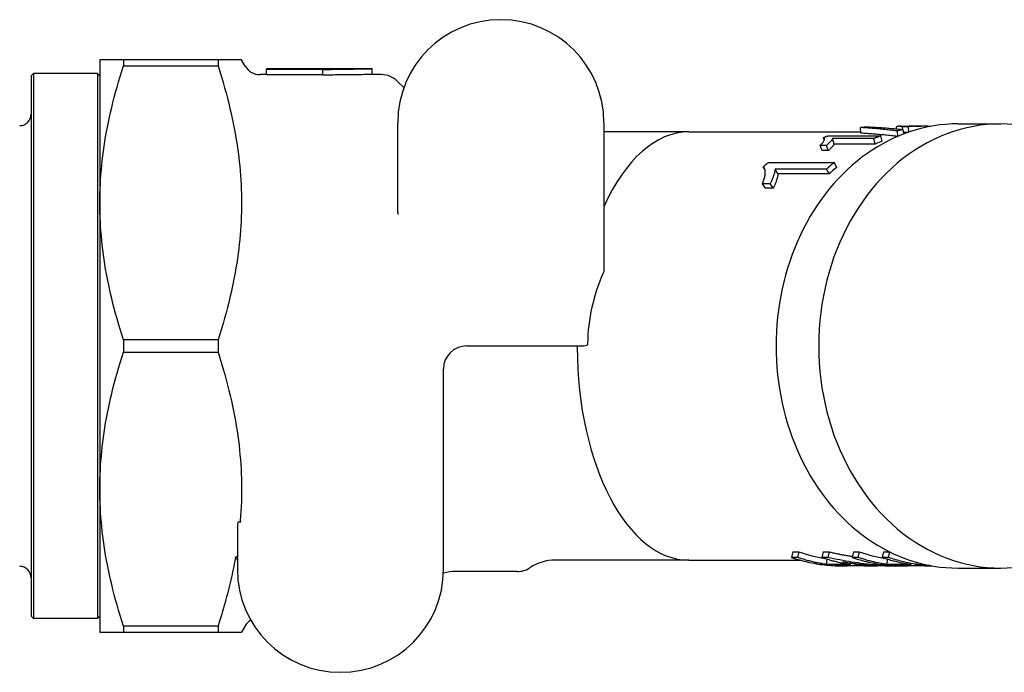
# Model space of a CAD drawing. Header units: millimetres. Extents: x 43 to 3729, y 37 to 451.
# Tile 4 of 12: x 218 to 304, y 390 to 447. Entities that reach past the tile are written whole.
import ezdxf

# ---------------------------------------------------------------- set-up
doc = ezdxf.new("R2010")
doc.units = ezdxf.units.MM
doc.layers.add('DETAIL', color=2, linetype='Continuous')

msp = doc.modelspace()

# ---------------------------------------------------------------- linework, layer by layer
at = {"layer": 'DETAIL'}
for p, q in [((226.929, 443.982), (224.874, 443.982)), ((224.874, 443.982), (224.874, 431.482)), ((235.188, 443.982), (226.929, 443.982)), ((226.929, 443.982), (226.929, 443.44)), ((237.243, 443.982), (235.188, 443.982)), ((235.188, 443.982), (235.188, 443.44)), ((237.561, 443.432), (237.243, 443.982)), ((218.874, 442.581), (219.074, 442.782)), ((219.074, 442.782), (219.074, 395.181)), ((224.674, 442.782), (219.074, 442.782)), ((224.674, 442.782), (224.674, 395.181)), ((224.874, 442.581), (224.674, 442.782)), ((226.929, 443.44), (235.188, 443.44)), ((239.422, 442.682), (238.86, 442.682)), ((239.422, 443.182), (239.422, 443.167)), ((248.582, 443.182), (239.422, 443.182)), ((239.422, 443.167), (244.338, 443.167)), ((239.422, 442.667), (239.422, 443.167)), ((244.338, 443.167), (244.338, 443.127)), ((244.338, 442.628), (244.338, 443.127)), ((248.64, 443.182), (248.582, 443.182)), ((248.64, 442.682), (248.64, 443.182)), ((249.445, 442.682), (248.64, 442.682)), ((218.874, 442.581), (218.874, 395.382)), ((244.338, 442.667), (239.422, 442.667)), ((251.411, 441.544), (250.86, 442.096)), ((250.874, 430.65), (250.874, 438.482)), ((268.874, 438.482), (268.874, 425.483)), ((299.79, 438.382), (303.519, 438.382)), ((276.274, 437.682), (268.874, 437.682)), ((276.274, 437.682), (291.301, 437.682)), ((291.311, 437.57), (291.266, 438.067)), ((294.403, 437.948), (294.415, 438.11)), ((294.551, 437.297), (294.47, 437.766)), ((294.706, 438.182), (295.488, 438.182)), ((295.456, 438.135), (294.939, 438.135)), ((294.953, 437.894), (294.939, 438.135)), ((295.05, 437.498), (294.993, 437.89)), ((295.429, 437.636), (295.03, 437.636)), ((295.484, 437.656), (295.456, 438.135)), ((296.03, 438.182), (296.547, 438.182)), ((288.109, 436.956), (288.046, 437.188)), ((288.451, 437.346), (293.057, 437.346)), ((292.429, 437.095), (288.84, 437.095)), ((288.976, 436.623), (288.84, 437.095)), ((292.565, 436.623), (292.429, 437.095)), ((293.177, 436.868), (293.057, 437.346)), ((288.295, 436.498), (287.75, 436.498)), ((287.917, 436.042), (287.75, 436.498)), ((288.463, 436.042), (287.917, 436.042)), ((288.463, 436.042), (288.295, 436.498)), ((292.565, 436.623), (288.976, 436.623)), ((283.22, 435.002), (288.978, 435.002)), ((289.203, 434.585), (288.978, 435.002)), ((282.939, 434.364), (282.781, 434.635)), ((288.3, 434.424), (283.814, 434.424)), ((284.058, 434.022), (283.814, 434.424)), ((288.543, 434.022), (288.3, 434.424)), ((288.543, 434.022), (284.058, 434.022)), ((283.391, 433.147), (282.709, 433.147)), ((282.986, 432.778), (282.709, 433.147)), ((283.668, 432.778), (282.986, 432.778)), ((283.668, 432.778), (283.391, 433.147)), ((224.874, 431.482), (224.874, 406.482)), ((250.874, 430.65), (250.874, 430.473)), ((235.188, 419.523), (226.929, 419.523)), ((226.929, 419.523), (226.929, 418.44)), ((235.188, 419.523), (235.188, 418.44)), ((256.874, 418.982), (266.874, 418.982)), ((226.929, 418.44), (235.188, 418.44)), ((254.874, 399.482), (254.874, 416.982)), ((224.874, 406.482), (224.874, 393.982)), ((236.874, 403.449), (236.874, 399.482)), ((236.974, 403.623), (237.188, 403.623)), ((285.374, 401.001), (285.261, 400.52)), ((285.374, 401.001), (285.89, 401.001)), ((285.89, 401.001), (285.778, 400.52)), ((288.012, 401.001), (287.9, 400.52)), ((288.012, 401.001), (288.529, 401.001)), ((288.529, 401.001), (288.416, 400.52)), ((290.651, 401.001), (290.538, 400.52)), ((290.651, 401.001), (291.167, 401.001)), ((291.167, 401.001), (291.055, 400.52)), ((293.289, 401.001), (293.177, 400.52)), ((293.289, 401.001), (293.806, 401.001)), ((293.806, 401.001), (293.693, 400.52)), ((276.274, 400.282), (264.631, 400.282)), ((276.274, 400.282), (286.017, 400.282)), ((285.778, 400.52), (285.261, 400.52)), ((288.416, 400.52), (287.9, 400.52)), ((288.335, 400.377), (288.291, 399.909)), ((290.413, 399.909), (288.291, 399.909)), ((289.044, 399.825), (291.167, 399.825)), ((289.583, 399.782), (290.099, 399.782)), ((291.055, 400.52), (290.538, 400.52)), ((292.221, 399.782), (292.737, 399.782)), ((293.693, 400.52), (293.177, 400.52)), ((293.612, 400.377), (293.567, 399.909)), ((295.69, 399.909), (293.567, 399.909)), ((294.155, 399.782), (294.751, 399.782)), ((294.321, 399.825), (296.443, 399.825)), ((294.859, 399.782), (295.376, 399.782)), ((297.498, 399.782), (297.514, 399.782)), ((261.314, 399.282), (255.931, 399.282)), ((299.79, 399.582), (303.519, 399.582)), ((237.716, 395.675), (237.7, 395.684)), ((237.721, 395.669), (237.716, 395.675)), ((218.874, 395.382), (219.074, 395.181)), ((224.674, 395.181), (219.074, 395.181)), ((224.874, 395.382), (224.674, 395.181)), ((224.874, 393.982), (226.929, 393.982)), ((235.188, 394.523), (226.929, 394.523)), ((226.929, 394.523), (226.929, 393.982)), ((226.929, 393.982), (235.188, 393.982)), ((235.188, 394.523), (235.188, 393.982)), ((235.188, 393.982), (237.243, 393.982)), ((237.561, 394.532), (237.243, 393.982))]:
    msp.add_line(p, q, dxfattribs=at)
at = {"layer": 'DETAIL', "flags": 128}
for points in [[(224.874, 431.482), (224.876, 431.894), (224.884, 432.305), (224.897, 432.716), (224.915, 433.126), (224.939, 433.537), (224.967, 433.947), (225.001, 434.358), (225.039, 434.769), (225.083, 435.181), (225.132, 435.594), (225.186, 436.008), (225.245, 436.423), (225.309, 436.84), (225.379, 437.259), (225.454, 437.679), (225.534, 438.102), (225.619, 438.528), (225.71, 438.956), (225.806, 439.387), (225.908, 439.822), (226.015, 440.259), (226.128, 440.701), (226.247, 441.146), (226.371, 441.595), (226.501, 442.049), (226.638, 442.508), (226.78, 442.971), (226.929, 443.44)], [(235.188, 443.44), (235.342, 442.956), (235.488, 442.478), (235.628, 442.007), (235.761, 441.542), (235.888, 441.082), (236.008, 440.628), (236.122, 440.179), (236.23, 439.735), (236.332, 439.296), (236.428, 438.861), (236.518, 438.43), (236.603, 438.002), (236.682, 437.578), (236.755, 437.158), (236.824, 436.74), (236.886, 436.325), (236.944, 435.913), (236.996, 435.503), (237.044, 435.095), (237.086, 434.689), (237.123, 434.284), (237.155, 433.881), (237.182, 433.479), (237.204, 433.078), (237.221, 432.679), (237.233, 432.279), (237.241, 431.88), (237.243, 431.482), (237.241, 431.083), (237.233, 430.684), (237.221, 430.284), (237.204, 429.885), (237.182, 429.484), (237.155, 429.082), (237.123, 428.679), (237.086, 428.275), (237.044, 427.868), (236.996, 427.46), (236.944, 427.05), (236.886, 426.638), (236.824, 426.223), (236.755, 425.805), (236.682, 425.385), (236.603, 424.961), (236.518, 424.533), (236.428, 424.102), (236.332, 423.667), (236.23, 423.228), (236.122, 422.784), (236.008, 422.335), (235.888, 421.881), (235.761, 421.421), (235.628, 420.956), (235.488, 420.485), (235.342, 420.007), (235.188, 419.523)], [(244.338, 443.127), (244.518, 443.132), (244.697, 443.136), (244.876, 443.14), (245.055, 443.144), (245.235, 443.147), (245.414, 443.151), (245.593, 443.154), (245.772, 443.157), (245.952, 443.16), (246.131, 443.163), (246.31, 443.165), (246.489, 443.168), (246.669, 443.17), (246.848, 443.172), (247.027, 443.174), (247.206, 443.175), (247.386, 443.177), (247.565, 443.178), (247.744, 443.179), (247.923, 443.18), (248.103, 443.18), (248.282, 443.181), (248.461, 443.181), (248.64, 443.182)], [(248.64, 442.682), (248.461, 442.681), (248.282, 442.681), (248.103, 442.681), (247.923, 442.68), (247.744, 442.679), (247.565, 442.678), (247.386, 442.677), (247.206, 442.675), (247.027, 442.674), (246.848, 442.672), (246.669, 442.67), (246.489, 442.668), (246.31, 442.666), (246.131, 442.663), (245.952, 442.66), (245.772, 442.658), (245.593, 442.655), (245.414, 442.651), (245.235, 442.648), (245.055, 442.644), (244.876, 442.641), (244.697, 442.637), (244.518, 442.633), (244.338, 442.628)], [(291.266, 438.067), (291.288, 438.07), (291.31, 438.073), (291.332, 438.076), (291.354, 438.079), (291.376, 438.081), (291.399, 438.084), (291.421, 438.087), (291.443, 438.09), (291.465, 438.092), (291.487, 438.095), (291.509, 438.097), (291.531, 438.1), (291.553, 438.102), (291.576, 438.105), (291.598, 438.107), (291.62, 438.11), (291.642, 438.112), (291.664, 438.114), (291.686, 438.116), (291.708, 438.119), (291.731, 438.121), (291.753, 438.123), (291.775, 438.125), (291.797, 438.127)], [(294.47, 437.766), (294.336, 437.783), (294.202, 437.799), (294.068, 437.814), (293.934, 437.829), (293.8, 437.844), (293.666, 437.859), (293.533, 437.873), (293.399, 437.887), (293.265, 437.901), (293.132, 437.914), (292.998, 437.927), (292.865, 437.94), (292.731, 437.952), (292.598, 437.964), (292.465, 437.976), (292.331, 437.988), (292.198, 437.999), (292.065, 438.009), (291.931, 438.02), (291.798, 438.03), (291.665, 438.04), (291.532, 438.049), (291.399, 438.058), (291.266, 438.067)], [(294.516, 437.282), (294.382, 437.297), (294.248, 437.313), (294.114, 437.327), (293.98, 437.342), (293.846, 437.356), (293.712, 437.37), (293.578, 437.384), (293.445, 437.398), (293.311, 437.411), (293.177, 437.423), (293.044, 437.436), (292.91, 437.448), (292.777, 437.46), (292.643, 437.471), (292.51, 437.483), (292.377, 437.494), (292.243, 437.504), (292.11, 437.515), (291.977, 437.525), (291.843, 437.534), (291.71, 437.544), (291.577, 437.553), (291.444, 437.562), (291.311, 437.57)], [(291.797, 438.127), (291.93, 438.121), (292.063, 438.115), (292.196, 438.108), (292.329, 438.101), (292.461, 438.093), (292.594, 438.085), (292.727, 438.077), (292.86, 438.069), (292.993, 438.06), (293.126, 438.051), (293.26, 438.042), (293.393, 438.032), (293.526, 438.022), (293.659, 438.012), (293.792, 438.001), (293.926, 437.99), (294.059, 437.979), (294.192, 437.967), (294.326, 437.955), (294.459, 437.943), (294.593, 437.93), (294.726, 437.917), (294.86, 437.904), (294.993, 437.89)], [(294.939, 438.135), (294.917, 438.144), (294.895, 438.151), (294.873, 438.158), (294.851, 438.163), (294.829, 438.168), (294.808, 438.173), (294.786, 438.176), (294.764, 438.179), (294.742, 438.18), (294.721, 438.181), (294.699, 438.181), (294.677, 438.181), (294.655, 438.179), (294.634, 438.177), (294.612, 438.174), (294.59, 438.17), (294.568, 438.165), (294.547, 438.16), (294.525, 438.154), (294.503, 438.146), (294.481, 438.138), (294.459, 438.13), (294.437, 438.12), (294.415, 438.11)], [(294.993, 437.89), (294.971, 437.885), (294.949, 437.881), (294.928, 437.876), (294.906, 437.871), (294.884, 437.866), (294.862, 437.861), (294.84, 437.856), (294.818, 437.851), (294.797, 437.846), (294.775, 437.841), (294.753, 437.836), (294.731, 437.831), (294.709, 437.826), (294.687, 437.821), (294.666, 437.815), (294.644, 437.81), (294.622, 437.805), (294.6, 437.799), (294.578, 437.794), (294.557, 437.789), (294.535, 437.783), (294.513, 437.778), (294.491, 437.772), (294.47, 437.766)], [(297.37, 438.155), (297.291, 438.16), (297.211, 438.164), (297.131, 438.168), (297.051, 438.172), (296.972, 438.175), (296.892, 438.177), (296.812, 438.179), (296.732, 438.18), (296.652, 438.181), (296.573, 438.181), (296.493, 438.181), (296.413, 438.181), (296.333, 438.18), (296.254, 438.178), (296.174, 438.176), (296.094, 438.174), (296.014, 438.17), (295.934, 438.167), (295.855, 438.163), (295.775, 438.158), (295.695, 438.153), (295.616, 438.148), (295.536, 438.142), (295.456, 438.135)], [(295.589, 438.174), (295.585, 438.175), (295.581, 438.175), (295.577, 438.176), (295.572, 438.176), (295.568, 438.177), (295.564, 438.177), (295.56, 438.178), (295.555, 438.178), (295.551, 438.179), (295.547, 438.179), (295.543, 438.179), (295.539, 438.18), (295.534, 438.18), (295.53, 438.18), (295.526, 438.18), (295.522, 438.181), (295.517, 438.181), (295.513, 438.181), (295.509, 438.181), (295.505, 438.181), (295.5, 438.181), (295.496, 438.181), (295.492, 438.181), (295.488, 438.182)], [(287.75, 436.498), (287.796, 436.543), (287.839, 436.587), (287.879, 436.629), (287.916, 436.67), (287.951, 436.71), (287.982, 436.748), (288.01, 436.784), (288.035, 436.819), (288.058, 436.853), (288.077, 436.886), (288.093, 436.918), (288.106, 436.948), (288.117, 436.977), (288.124, 437.004), (288.129, 437.029), (288.131, 437.053), (288.13, 437.075), (288.127, 437.095), (288.12, 437.114), (288.111, 437.132), (288.099, 437.148), (288.084, 437.163), (288.066, 437.176), (288.046, 437.188)], [(288.046, 437.188), (288.063, 437.195), (288.079, 437.202), (288.096, 437.209), (288.113, 437.215), (288.13, 437.222), (288.147, 437.229), (288.164, 437.236), (288.18, 437.242), (288.197, 437.249), (288.214, 437.256), (288.231, 437.262), (288.248, 437.269), (288.265, 437.275), (288.282, 437.282), (288.299, 437.289), (288.316, 437.295), (288.333, 437.302), (288.349, 437.308), (288.366, 437.314), (288.383, 437.321), (288.4, 437.327), (288.417, 437.334), (288.434, 437.34), (288.451, 437.346)], [(288.84, 437.095), (288.834, 437.078), (288.826, 437.061), (288.817, 437.042), (288.805, 437.023), (288.791, 437.002), (288.776, 436.981), (288.758, 436.958), (288.739, 436.935), (288.718, 436.91), (288.695, 436.884), (288.67, 436.856), (288.643, 436.828), (288.616, 436.799), (288.588, 436.77), (288.559, 436.742), (288.531, 436.714), (288.502, 436.686), (288.473, 436.658), (288.444, 436.63), (288.415, 436.603), (288.385, 436.576), (288.356, 436.55), (288.326, 436.524), (288.295, 436.498)], [(293.057, 437.346), (293.031, 437.336), (293.005, 437.327), (292.978, 437.317), (292.952, 437.307), (292.926, 437.297), (292.899, 437.286), (292.873, 437.276), (292.847, 437.266), (292.821, 437.256), (292.794, 437.245), (292.768, 437.235), (292.742, 437.224), (292.716, 437.214), (292.69, 437.203), (292.663, 437.193), (292.637, 437.182), (292.611, 437.171), (292.585, 437.16), (292.559, 437.15), (292.533, 437.139), (292.507, 437.128), (292.481, 437.117), (292.455, 437.106), (292.429, 437.095)], [(288.976, 436.623), (288.971, 436.607), (288.964, 436.59), (288.956, 436.572), (288.945, 436.553), (288.933, 436.533), (288.918, 436.512), (288.902, 436.49), (288.884, 436.467), (288.864, 436.443), (288.843, 436.418), (288.819, 436.391), (288.794, 436.363), (288.768, 436.335), (288.742, 436.307), (288.715, 436.279), (288.688, 436.252), (288.661, 436.225), (288.633, 436.198), (288.606, 436.171), (288.578, 436.144), (288.549, 436.118), (288.521, 436.092), (288.492, 436.067), (288.463, 436.042)], [(282.781, 434.635), (282.799, 434.651), (282.817, 434.667), (282.835, 434.682), (282.853, 434.698), (282.872, 434.713), (282.89, 434.729), (282.908, 434.744), (282.926, 434.76), (282.944, 434.775), (282.963, 434.79), (282.981, 434.806), (282.999, 434.821), (283.017, 434.836), (283.036, 434.852), (283.054, 434.867), (283.072, 434.882), (283.091, 434.897), (283.109, 434.912), (283.128, 434.927), (283.146, 434.942), (283.165, 434.957), (283.183, 434.972), (283.201, 434.987), (283.22, 435.002)], [(288.978, 435.002), (288.949, 434.979), (288.92, 434.956), (288.891, 434.932), (288.863, 434.909), (288.834, 434.886), (288.806, 434.862), (288.777, 434.838), (288.749, 434.814), (288.72, 434.791), (288.692, 434.767), (288.664, 434.743), (288.636, 434.719), (288.607, 434.695), (288.579, 434.67), (288.551, 434.646), (288.523, 434.622), (288.495, 434.597), (288.467, 434.573), (288.439, 434.548), (288.411, 434.523), (288.383, 434.499), (288.355, 434.474), (288.328, 434.449), (288.3, 434.424)], [(282.709, 433.147), (282.747, 433.24), (282.782, 433.331), (282.814, 433.42), (282.842, 433.505), (282.868, 433.588), (282.891, 433.669), (282.91, 433.747), (282.927, 433.822), (282.94, 433.895), (282.95, 433.966), (282.957, 434.034), (282.96, 434.1), (282.96, 434.163), (282.958, 434.222), (282.953, 434.278), (282.946, 434.331), (282.935, 434.38), (282.922, 434.426), (282.906, 434.469), (282.887, 434.508), (282.865, 434.545), (282.84, 434.578), (282.812, 434.608), (282.781, 434.635)], [(283.814, 434.424), (283.814, 434.387), (283.812, 434.349), (283.807, 434.308), (283.801, 434.265), (283.793, 434.22), (283.782, 434.172), (283.77, 434.123), (283.756, 434.071), (283.741, 434.017), (283.723, 433.96), (283.704, 433.902), (283.683, 433.84), (283.661, 433.778), (283.638, 433.717), (283.615, 433.656), (283.592, 433.597), (283.568, 433.537), (283.544, 433.479), (283.52, 433.422), (283.495, 433.365), (283.47, 433.309), (283.444, 433.254), (283.418, 433.2), (283.391, 433.147)], [(284.058, 434.022), (284.058, 433.986), (284.057, 433.948), (284.054, 433.909), (284.049, 433.867), (284.042, 433.823), (284.033, 433.777), (284.022, 433.728), (284.01, 433.678), (283.995, 433.625), (283.979, 433.57), (283.962, 433.513), (283.942, 433.453), (283.922, 433.393), (283.901, 433.333), (283.879, 433.274), (283.858, 433.216), (283.835, 433.158), (283.813, 433.102), (283.79, 433.046), (283.766, 432.99), (283.742, 432.936), (283.718, 432.882), (283.693, 432.83), (283.668, 432.778)], [(226.929, 419.523), (226.78, 419.992), (226.638, 420.455), (226.501, 420.914), (226.371, 421.368), (226.247, 421.817), (226.128, 422.262), (226.015, 422.704), (225.908, 423.141), (225.806, 423.576), (225.71, 424.007), (225.619, 424.435), (225.534, 424.861), (225.454, 425.284), (225.379, 425.704), (225.309, 426.123), (225.245, 426.54), (225.186, 426.956), (225.132, 427.37), (225.083, 427.782), (225.039, 428.194), (225.001, 428.605), (224.967, 429.016), (224.939, 429.426), (224.915, 429.837), (224.897, 430.247), (224.884, 430.658), (224.876, 431.069), (224.874, 431.482)], [(266.609, 418.982), (266.605, 418.981), (266.601, 418.981), (266.597, 418.98), (266.593, 418.979), (266.588, 418.977), (266.584, 418.975), (266.58, 418.973), (266.576, 418.97), (266.573, 418.967), (266.569, 418.963), (266.565, 418.96), (266.562, 418.955), (266.559, 418.951), (266.556, 418.946), (266.553, 418.941), (266.55, 418.936), (266.548, 418.93), (266.546, 418.923), (266.544, 418.917), (266.542, 418.91), (266.541, 418.903), (266.54, 418.896), (266.54, 418.889), (266.539, 418.882)], [(267.451, 419.171), (267.45, 419.164), (267.45, 419.156), (267.449, 419.148), (267.448, 419.141), (267.446, 419.134), (267.444, 419.126), (267.442, 419.12), (267.44, 419.113), (267.437, 419.106), (267.434, 419.1), (267.431, 419.094), (267.428, 419.089), (267.425, 419.083), (267.421, 419.078), (267.418, 419.073), (267.414, 419.069), (267.41, 419.065), (267.406, 419.061), (267.402, 419.058), (267.397, 419.055), (267.393, 419.052), (267.389, 419.05), (267.384, 419.048), (267.38, 419.047)], [(224.874, 406.482), (224.876, 406.894), (224.884, 407.305), (224.897, 407.716), (224.915, 408.126), (224.939, 408.537), (224.967, 408.947), (225.001, 409.358), (225.039, 409.769), (225.083, 410.181), (225.132, 410.594), (225.186, 411.008), (225.245, 411.423), (225.309, 411.84), (225.379, 412.259), (225.454, 412.679), (225.534, 413.102), (225.619, 413.528), (225.71, 413.956), (225.806, 414.387), (225.908, 414.822), (226.015, 415.259), (226.128, 415.701), (226.247, 416.146), (226.371, 416.595), (226.501, 417.049), (226.638, 417.508), (226.78, 417.971), (226.929, 418.44)], [(235.188, 418.44), (235.345, 417.943), (235.496, 417.453), (235.639, 416.97), (235.775, 416.494), (235.904, 416.023), (236.026, 415.558), (236.142, 415.099), (236.252, 414.644), (236.355, 414.194), (236.452, 413.749), (236.543, 413.307), (236.628, 412.87), (236.707, 412.436), (236.781, 412.006), (236.849, 411.578), (236.911, 411.154), (236.968, 410.732), (237.019, 410.312), (237.065, 409.894), (237.106, 409.479), (237.141, 409.064), (237.171, 408.652), (237.196, 408.24), (237.215, 407.83), (237.23, 407.42), (237.239, 407.01), (237.243, 406.601), (237.242, 406.192), (237.236, 405.783), (237.224, 405.373), (237.208, 404.963), (237.186, 404.552), (237.159, 404.14), (237.127, 403.727)], [(226.929, 394.523), (226.78, 394.992), (226.638, 395.455), (226.501, 395.914), (226.371, 396.368), (226.247, 396.817), (226.128, 397.262), (226.015, 397.704), (225.908, 398.141), (225.806, 398.576), (225.71, 399.007), (225.619, 399.435), (225.534, 399.861), (225.454, 400.284), (225.379, 400.704), (225.309, 401.123), (225.245, 401.54), (225.186, 401.956), (225.132, 402.37), (225.083, 402.782), (225.039, 403.194), (225.001, 403.605), (224.967, 404.016), (224.939, 404.426), (224.915, 404.837), (224.897, 405.247), (224.884, 405.658), (224.876, 406.069), (224.874, 406.482)], [(237.127, 403.727), (237.126, 403.72), (237.126, 403.714), (237.126, 403.707), (237.126, 403.701), (237.127, 403.695), (237.127, 403.689), (237.128, 403.684), (237.129, 403.678), (237.131, 403.673), (237.132, 403.668), (237.134, 403.663), (237.136, 403.658), (237.138, 403.653), (237.141, 403.649), (237.144, 403.644), (237.147, 403.64), (237.151, 403.636), (237.155, 403.633), (237.16, 403.63), (237.165, 403.627), (237.17, 403.625), (237.176, 403.624), (237.182, 403.623), (237.188, 403.623)], [(236.874, 400.256), (236.874, 400.277), (236.873, 400.299), (236.872, 400.321), (236.87, 400.344), (236.867, 400.367), (236.864, 400.39), (236.861, 400.412), (236.857, 400.435), (236.851, 400.457), (236.846, 400.479), (236.838, 400.5), (236.83, 400.52), (236.82, 400.54), (236.806, 400.559), (236.787, 400.574), (236.762, 400.575), (236.743, 400.561), (236.729, 400.541), (236.718, 400.522), (236.71, 400.501), (236.703, 400.48), (236.697, 400.459), (236.691, 400.437), (236.687, 400.414)], [(288.529, 401.001), (288.613, 400.982), (288.697, 400.962), (288.781, 400.943), (288.865, 400.925), (288.949, 400.906), (289.033, 400.888), (289.118, 400.87), (289.202, 400.853), (289.286, 400.835), (289.371, 400.818), (289.455, 400.801), (289.54, 400.785), (289.624, 400.768), (289.709, 400.752), (289.794, 400.736), (289.879, 400.721), (289.963, 400.706), (290.048, 400.691), (290.133, 400.676), (290.218, 400.661), (290.303, 400.647), (290.388, 400.633), (290.473, 400.62), (290.558, 400.606)], [(236.687, 400.414), (236.645, 400.184), (236.601, 399.953), (236.556, 399.72), (236.509, 399.487), (236.46, 399.252), (236.409, 399.017), (236.357, 398.78), (236.303, 398.541), (236.248, 398.302), (236.19, 398.061), (236.131, 397.819), (236.07, 397.575), (236.007, 397.33), (235.942, 397.084), (235.876, 396.836), (235.807, 396.586), (235.737, 396.334), (235.664, 396.081), (235.59, 395.826), (235.514, 395.57), (235.435, 395.311), (235.355, 395.05), (235.272, 394.788), (235.188, 394.523)], [(285.261, 400.52), (285.437, 400.46), (285.613, 400.403), (285.79, 400.348), (285.967, 400.296), (286.145, 400.246), (286.323, 400.199), (286.502, 400.154), (286.681, 400.112), (286.86, 400.072), (287.04, 400.035), (287.22, 400), (287.401, 399.968), (287.582, 399.938), (287.763, 399.911), (287.944, 399.887), (288.126, 399.865), (288.307, 399.846), (288.489, 399.829), (288.671, 399.815), (288.853, 399.803), (289.036, 399.794), (289.218, 399.787), (289.4, 399.783), (289.583, 399.782)], [(288.291, 399.909), (288.184, 399.924), (288.078, 399.941), (287.972, 399.958), (287.867, 399.976), (287.761, 399.995), (287.655, 400.015), (287.55, 400.035), (287.444, 400.057), (287.339, 400.079), (287.234, 400.103), (287.129, 400.127), (287.024, 400.152), (286.919, 400.178), (286.815, 400.205), (286.71, 400.232), (286.606, 400.261), (286.502, 400.29), (286.398, 400.321), (286.294, 400.352), (286.19, 400.384), (286.087, 400.417), (285.984, 400.45), (285.881, 400.485), (285.778, 400.52)], [(287.9, 400.52), (288.003, 400.485), (288.106, 400.45), (288.209, 400.417), (288.313, 400.384), (288.416, 400.352), (288.52, 400.321), (288.624, 400.29), (288.728, 400.261), (288.832, 400.232), (288.937, 400.205), (289.041, 400.178), (289.146, 400.152), (289.251, 400.127), (289.356, 400.103), (289.461, 400.079), (289.567, 400.057), (289.672, 400.035), (289.777, 400.015), (289.883, 399.995), (289.989, 399.976), (290.095, 399.958), (290.201, 399.941), (290.307, 399.924), (290.413, 399.909)], [(294.815, 399.782), (294.546, 399.782), (294.277, 399.786), (294.008, 399.792), (293.739, 399.8), (293.471, 399.811), (293.202, 399.825), (292.934, 399.842), (292.665, 399.861), (292.397, 399.883), (292.129, 399.907), (291.862, 399.934), (291.594, 399.963), (291.327, 399.996), (291.06, 400.03), (290.794, 400.068), (290.528, 400.108), (290.262, 400.15), (289.997, 400.196), (289.732, 400.243), (289.468, 400.294), (289.204, 400.346), (288.941, 400.402), (288.678, 400.46), (288.416, 400.52)], [(291.153, 399.825), (291.065, 399.818), (290.978, 399.812), (290.89, 399.806), (290.802, 399.801), (290.714, 399.796), (290.626, 399.792), (290.538, 399.789), (290.45, 399.786), (290.363, 399.784), (290.275, 399.783), (290.187, 399.782), (290.099, 399.782), (290.011, 399.782), (289.923, 399.783), (289.835, 399.784), (289.747, 399.786), (289.659, 399.789), (289.571, 399.792), (289.483, 399.796), (289.395, 399.801), (289.308, 399.806), (289.22, 399.812), (289.132, 399.818), (289.044, 399.825)], [(293.312, 399.794), (293.161, 399.789), (293.011, 399.785), (292.86, 399.782), (292.71, 399.782), (292.559, 399.783), (292.409, 399.786), (292.258, 399.791), (292.108, 399.797), (291.958, 399.805), (291.807, 399.815), (291.657, 399.827), (291.507, 399.841), (291.357, 399.856), (291.207, 399.873), (291.058, 399.892), (290.908, 399.912), (290.759, 399.934), (290.609, 399.958), (290.46, 399.984), (290.311, 400.011), (290.163, 400.04), (290.015, 400.071), (289.866, 400.104), (289.719, 400.138)], [(289.719, 400.138), (289.902, 400.109), (290.086, 400.082), (290.269, 400.055), (290.453, 400.03), (290.637, 400.005), (290.821, 399.983), (291.006, 399.961), (291.19, 399.94), (291.375, 399.921), (291.56, 399.903), (291.745, 399.886), (291.93, 399.871), (292.115, 399.857), (292.3, 399.844), (292.485, 399.832), (292.67, 399.821), (292.856, 399.812), (293.041, 399.804), (293.227, 399.797), (293.412, 399.791), (293.598, 399.787), (293.783, 399.784), (293.969, 399.782), (294.155, 399.782)], [(290.538, 400.52), (290.714, 400.46), (290.89, 400.403), (291.067, 400.348), (291.244, 400.296), (291.422, 400.246), (291.6, 400.198), (291.779, 400.154), (291.958, 400.111), (292.137, 400.072), (292.317, 400.034), (292.497, 400), (292.678, 399.967), (292.859, 399.938), (293.04, 399.911), (293.221, 399.886), (293.402, 399.864), (293.584, 399.845), (293.766, 399.828), (293.948, 399.814), (294.13, 399.802), (294.312, 399.793), (294.495, 399.787), (294.677, 399.783), (294.859, 399.782)], [(293.567, 399.909), (293.461, 399.924), (293.355, 399.941), (293.249, 399.958), (293.144, 399.976), (293.038, 399.995), (292.932, 400.015), (292.827, 400.035), (292.721, 400.057), (292.616, 400.079), (292.511, 400.103), (292.406, 400.127), (292.301, 400.152), (292.196, 400.178), (292.091, 400.205), (291.987, 400.232), (291.883, 400.261), (291.779, 400.29), (291.675, 400.321), (291.571, 400.352), (291.467, 400.384), (291.364, 400.417), (291.26, 400.45), (291.157, 400.485), (291.055, 400.52)], [(291.167, 399.825), (291.21, 399.821), (291.254, 399.818), (291.298, 399.815), (291.342, 399.812), (291.386, 399.809), (291.43, 399.806), (291.474, 399.803), (291.518, 399.801), (291.562, 399.798), (291.606, 399.796), (291.65, 399.794), (291.693, 399.792), (291.737, 399.791), (291.781, 399.789), (291.825, 399.788), (291.869, 399.786), (291.913, 399.785), (291.957, 399.784), (292.001, 399.783), (292.045, 399.783), (292.089, 399.782), (292.133, 399.782), (292.177, 399.782), (292.221, 399.782)], [(293.177, 400.52), (293.28, 400.485), (293.383, 400.45), (293.486, 400.417), (293.589, 400.384), (293.693, 400.352), (293.797, 400.321), (293.901, 400.29), (294.005, 400.261), (294.109, 400.232), (294.214, 400.205), (294.318, 400.178), (294.423, 400.152), (294.528, 400.127), (294.633, 400.103), (294.738, 400.079), (294.843, 400.057), (294.949, 400.035), (295.054, 400.015), (295.16, 399.995), (295.266, 399.976), (295.372, 399.958), (295.478, 399.941), (295.584, 399.924), (295.69, 399.909)], [(297.444, 399.795), (297.286, 399.803), (297.127, 399.813), (296.969, 399.825), (296.811, 399.839), (296.653, 399.855), (296.495, 399.872), (296.337, 399.892), (296.179, 399.914), (296.022, 399.937), (295.864, 399.963), (295.707, 399.99), (295.551, 400.019), (295.394, 400.05), (295.238, 400.084), (295.082, 400.119), (294.926, 400.156), (294.771, 400.195), (294.616, 400.235), (294.461, 400.278), (294.307, 400.323), (294.153, 400.369), (293.999, 400.418), (293.846, 400.468), (293.693, 400.52)], [(296.43, 399.825), (296.342, 399.818), (296.255, 399.812), (296.167, 399.806), (296.079, 399.801), (295.991, 399.796), (295.903, 399.792), (295.815, 399.789), (295.727, 399.786), (295.639, 399.784), (295.551, 399.783), (295.464, 399.782), (295.376, 399.782), (295.288, 399.782), (295.2, 399.783), (295.112, 399.784), (295.024, 399.786), (294.936, 399.789), (294.848, 399.792), (294.76, 399.796), (294.672, 399.801), (294.585, 399.806), (294.497, 399.812), (294.409, 399.818), (294.321, 399.825)], [(296.443, 399.825), (296.487, 399.821), (296.531, 399.818), (296.575, 399.815), (296.619, 399.812), (296.663, 399.809), (296.707, 399.806), (296.751, 399.803), (296.795, 399.801), (296.839, 399.798), (296.882, 399.796), (296.926, 399.794), (296.97, 399.792), (297.014, 399.791), (297.058, 399.789), (297.102, 399.788), (297.146, 399.786), (297.19, 399.785), (297.234, 399.784), (297.278, 399.783), (297.322, 399.783), (297.366, 399.782), (297.41, 399.782), (297.454, 399.782), (297.498, 399.782)]]:
    msp.add_lwpolyline(points, dxfattribs=at)
at = {"layer": 'DETAIL'}
for centre, radius, start, end in [((259.874, 438.482), 9, 0, 180), ((238.86, 444.182), 1.5, 210, 270), ((249.445, 440.682), 2, 45, 90), ((217.874, 439.231), 1, 270.00037, 359.99963), ((256.874, 416.982), 2, 90, 180), ((266.874, 420.982), 2, 270, 284.64869), ((217.874, 398.732), 1, 0.00037, 89.99963), ((264.631, 396.282), 4, 90, 123.55731), ((245.874, 399.482), 9, 180, 0), ((255.931, 395.282), 4, 90, 105.4179), ((261.314, 401.282), 2, 270, 303.55731), ((238.86, 393.782), 1.5, 122.88347, 150)]:
    msp.add_arc(centre, radius, start, end, dxfattribs=at)
for centre, major_axis, ratio, start_param, end_param in [((303.519, 418.982), (0, 19.4), 0.819152, 5.467092, 10.240871), ((299.79, 418.982), (0, 19.4), 0.819152, 0, 3.141593), ((276.274, 418.982), (0, 18.7), 0.520567, 0, 0.863582), ((296.03, 418.982), (0, 19.2), 0.819152, 0, 0.028007), ((297.646, 418.982), (0, 18.7), 0.819152, 0.296039, 0.338103), ((297.646, 418.982), (0, -18.7), 0.819152, 3.72531, 3.777889), ((290.278, 418.982), (-22.828, 0), 0.819152, 5.928072, 6.273042), ((276.274, 418.982), (0, 18.7), 0.520567, 1.576116, 3.141593), ((236.974, 403.449), (0, 0.173), 0.57735, 0, 1.570796), ((290.099, 418.982), (0, -18.7), 0.819152, 6.004864, 6.156546), ((295.376, 418.982), (0, -18.7), 0.819152, 6.004864, 6.156546), ((298.014, 418.982), (0, -18.7), 0.819152, 6.004864, 6.008906)]:
    msp.add_ellipse(centre, major_axis=major_axis, ratio=ratio, start_param=start_param, end_param=end_param, dxfattribs=at)

doc.saveas('drawing.dxf')
